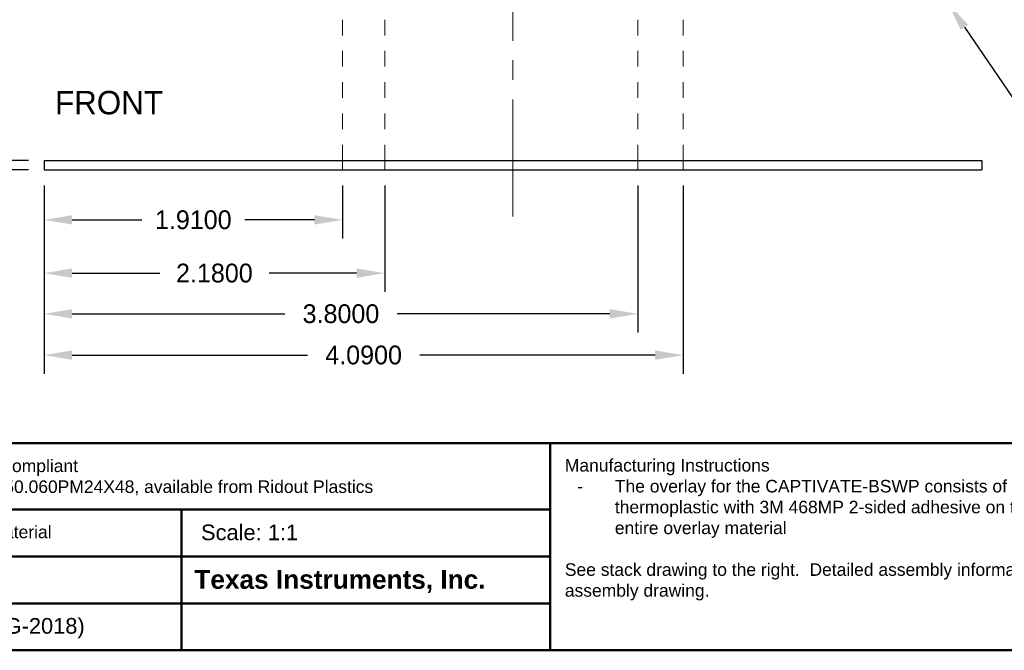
# Model space of a CAD drawing. Extents: x -5.4 to 11, y -5.7 to 4.3.
# Tile 2 of 70: x -0.9 to 5.4, y -5.7 to -1.7. Entities that reach past the tile are written whole.
import ezdxf
from ezdxf import colors
from ezdxf.entities.mleader import LeaderData, LeaderLine
from ezdxf.math import Vec2, Vec3

# ---------------------------------------------------------------- set-up
doc = ezdxf.new("R2010")
doc.units = 0
doc.header["$MEASUREMENT"] = 0
for name, pattern in [('ACAD_ISO07W100', [3, 0, -3]), ('CENTER2', [1.125, 0.75, -0.125, 0.125, -0.125]), ('HIDDEN2', [0.1875, 0.125, -0.0625])]:
    doc.linetypes.add(name, pattern=pattern)
doc.layers.get('Defpoints').update_dxf_attribs({"linetype": 'CONTINUOUS'})
for name, color, linetype, lineweight in [('border', 255, 'CONTINUOUS', 50), ('center', 1, 'CENTER2', 15), ('construction', 253, 'ACAD_ISO07W100', 15), ('dimension', 6, 'CONTINUOUS', 15), ('hidden', 5, 'HIDDEN2', 15), ('object', 2, 'CONTINUOUS', 30)]:
    doc.layers.add(name, color=color, linetype=linetype, lineweight=lineweight)
doc.styles.add('Annotative', font='txt')
doc.dimstyles.get("Standard").update_dxf_attribs({"dimtxt": 0.12, "dimasz": 0.18, "dimexe": 0.12, "dimexo": 0.1, "dimgap": 0.09, "dimtad": 0, "dimtih": 1, "dimtoh": 1, "dimdec": 4, "dimzin": 0, "dimdsep": 46, "dimtxsty": 'Standard', "dimcen": 0.09, "dimadec": 0, "dimazin": 0, "dimtfac": 1, "dimtdec": 4, "dimtofl": 0, "dimtmove": 0, "dimatfit": 3, "dimfxl": 1, "dimtolj": 1, "dimtzin": 0, "dimarcsym": 0})

# ---------------------------------------------------------------- blocks, each defined once
blk = doc.blocks.new('*D28')
at = {"layer": 'Defpoints', "color": 0, "linetype": 'Continuous', "transparency": 16777216}
for p in [(-0.7568, -2.573), (-1.4045, -2.633), (-0.7568, -2.633)]:
    blk.add_point(p, dxfattribs=at)
at = {"layer": 'dimension', "color": 0, "linetype": 'Continuous', "lineweight": -2, "transparency": 16777216}
for p, q in [((-1.4045, -2.393), (-1.4045, -2.213)), ((-0.8568, -2.573), (-1.5245, -2.573)), ((-0.8568, -2.633), (-1.5245, -2.633)), ((-1.4045, -2.813), (-1.4045, -2.993)), ((-1.4045, -2.993), (-1.5845, -2.993))]:
    blk.add_line(p, q, dxfattribs=at)
at = {"layer": 'dimension', "color": 0, "linetype": 'Continuous', "transparency": 16777216}
for points in [[(-1.4345, -2.393), (-1.3745, -2.393), (-1.4045, -2.573)], [(-1.4345, -2.813), (-1.3745, -2.813), (-1.4045, -2.633)]]:
    blk.add_solid(points, dxfattribs=at)
at = {"layer": 'dimension', "color": 0, "linetype": 'Continuous', "transparency": 16777216, "insert": (-2.2745, -2.993), "char_height": 0.12, "attachment_point": 5}
blk.add_mtext('\\A1;0.0600±0.0060', dxfattribs=at)
blk = doc.blocks.new('*D35')
at = {"layer": 'Defpoints', "color": 0, "linetype": 'Continuous', "transparency": 16777216}
for p in [(-0.7568, -2.633), (1.1532, -2.633), (1.1532, -2.953)]:
    blk.add_point(p, dxfattribs=at)
at = {"layer": 'dimension', "color": 0, "linetype": 'Continuous', "lineweight": -2, "transparency": 16777216}
for p, q in [((-0.7568, -2.733), (-0.7568, -3.073)), ((1.1532, -2.733), (1.1532, -3.073)), ((-0.5768, -2.953), (-0.1318, -2.953)), ((0.9732, -2.953), (0.5282, -2.953))]:
    blk.add_line(p, q, dxfattribs=at)
at = {"layer": 'dimension', "color": 0, "linetype": 'Continuous', "transparency": 16777216}
for points in [[(-0.5768, -2.923), (-0.5768, -2.983), (-0.7568, -2.953)], [(0.9732, -2.923), (0.9732, -2.983), (1.1532, -2.953)]]:
    blk.add_solid(points, dxfattribs=at)
at = {"layer": 'dimension', "color": 0, "linetype": 'Continuous', "transparency": 16777216, "insert": (0.1982, -2.953), "char_height": 0.12, "attachment_point": 5}
blk.add_mtext('\\A1;1.9100', dxfattribs=at)
blk = doc.blocks.new('*D36')
at = {"layer": 'Defpoints', "color": 0, "linetype": 'Continuous', "transparency": 16777216}
for p in [(-0.7568, -2.633), (1.4232, -2.633), (1.4232, -3.2939)]:
    blk.add_point(p, dxfattribs=at)
at = {"layer": 'dimension', "color": 0, "linetype": 'Continuous', "lineweight": -2, "transparency": 16777216}
for p, q in [((-0.7568, -2.733), (-0.7568, -3.4139)), ((1.4232, -2.733), (1.4232, -3.4139)), ((-0.5768, -3.2939), (-0.0168, -3.2939)), ((1.2432, -3.2939), (0.6832, -3.2939))]:
    blk.add_line(p, q, dxfattribs=at)
at = {"layer": 'dimension', "color": 0, "linetype": 'Continuous', "transparency": 16777216}
for points in [[(-0.5768, -3.2639), (-0.5768, -3.3239), (-0.7568, -3.2939)], [(1.2432, -3.2639), (1.2432, -3.3239), (1.4232, -3.2939)]]:
    blk.add_solid(points, dxfattribs=at)
at = {"layer": 'dimension', "color": 0, "linetype": 'Continuous', "transparency": 16777216, "insert": (0.3332, -3.2939), "char_height": 0.12, "attachment_point": 5}
blk.add_mtext('\\A1;2.1800', dxfattribs=at)
blk = doc.blocks.new('*D37')
at = {"layer": 'Defpoints', "color": 0, "linetype": 'Continuous', "transparency": 16777216}
for p in [(-0.7568, -2.633), (3.0432, -2.633), (3.0432, -3.5539)]:
    blk.add_point(p, dxfattribs=at)
at = {"layer": 'dimension', "color": 0, "linetype": 'Continuous', "lineweight": -2, "transparency": 16777216}
for p, q in [((-0.7568, -2.733), (-0.7568, -3.6739)), ((3.0432, -2.733), (3.0432, -3.6739)), ((-0.5768, -3.5539), (0.7832, -3.5539)), ((2.8632, -3.5539), (1.5032, -3.5539))]:
    blk.add_line(p, q, dxfattribs=at)
at = {"layer": 'dimension', "color": 0, "linetype": 'Continuous', "transparency": 16777216}
for points in [[(-0.5768, -3.5239), (-0.5768, -3.5839), (-0.7568, -3.5539)], [(2.8632, -3.5239), (2.8632, -3.5839), (3.0432, -3.5539)]]:
    blk.add_solid(points, dxfattribs=at)
at = {"layer": 'dimension', "color": 0, "linetype": 'Continuous', "transparency": 16777216, "insert": (1.1432, -3.5539), "char_height": 0.12, "attachment_point": 5}
blk.add_mtext('\\A1;3.8000', dxfattribs=at)
blk = doc.blocks.new('*D38')
at = {"layer": 'Defpoints', "color": 0, "linetype": 'Continuous', "transparency": 16777216}
for p in [(-0.7568, -2.633), (3.3332, -2.633), (3.3332, -3.8179)]:
    blk.add_point(p, dxfattribs=at)
at = {"layer": 'dimension', "color": 0, "linetype": 'Continuous', "lineweight": -2, "transparency": 16777216}
for p, q in [((-0.7568, -2.733), (-0.7568, -3.9379)), ((3.3332, -2.733), (3.3332, -3.9379)), ((-0.5768, -3.8179), (0.9282, -3.8179)), ((3.1532, -3.8179), (1.6482, -3.8179))]:
    blk.add_line(p, q, dxfattribs=at)
at = {"layer": 'dimension', "color": 0, "linetype": 'Continuous', "transparency": 16777216}
for points in [[(-0.5768, -3.7879), (-0.5768, -3.8479), (-0.7568, -3.8179)], [(3.1532, -3.7879), (3.1532, -3.8479), (3.3332, -3.8179)]]:
    blk.add_solid(points, dxfattribs=at)
at = {"layer": 'dimension', "color": 0, "linetype": 'Continuous', "transparency": 16777216, "insert": (1.2882, -3.8179), "char_height": 0.12, "attachment_point": 5}
blk.add_mtext('\\A1;4.0900', dxfattribs=at)

msp = doc.modelspace()

# ---------------------------------------------------------------- linework, layer by layer
at = {"layer": 'border'}
for p, q in [((-5.01761, -4.38056), (2.48239, -4.38056)), ((2.48239, -5.70556), (2.48239, -4.38056)), ((2.48239, -4.38056), (10.98239, -4.38056)), ((-5.01761, -4.80556), (2.48239, -4.80556)), ((-5.01761, -5.10556), (2.48239, -5.10556)), ((0.12238, -5.70556), (0.12238, -5.10556)), ((-2.21994, -5.40556), (0.12238, -5.40556)), ((0.12238, -5.40556), (2.48239, -5.40556)), ((-5.01761, -5.70556), (10.98239, -5.70556))]:
    msp.add_line(p, q, dxfattribs=at)
at = {"layer": 'border', "linetype": 'Continuous'}
msp.add_line((0.12238, -5.10556), (0.12238, -4.80556), dxfattribs=at)
at = {"layer": 'center'}
msp.add_line((2.24324, -2.93231), (2.24324, 2.08126), dxfattribs=at)
at = {"layer": 'construction', "ltscale": 0.0125}
for p, q in [((1.15324, -2.57305), (1.15324, 1.69695)), ((3.33324, -2.57305), (3.33324, 1.69695)), ((1.42324, -2.57305), (1.42324, 1.48695)), ((3.04324, -2.57305), (3.04324, 1.48695))]:
    msp.add_line(p, q, dxfattribs=at)
at = {"layer": 'hidden', "ltscale": 0.05}
for p, q in [((1.15324, -2.57305), (1.15324, -2.63305)), ((1.42324, -2.57305), (1.42324, -2.63305)), ((3.04324, -2.57305), (3.04324, -2.63305)), ((3.33324, -2.57305), (3.33324, -2.63305))]:
    msp.add_line(p, q, dxfattribs=at)
at = {"layer": 'object', "linetype": 'Continuous'}
for p, q in [((-0.75676, -2.57305), (5.24324, -2.57305)), ((-0.75676, -2.57305), (-0.75676, -2.63305)), ((5.24324, -2.57305), (5.24324, -2.63305)), ((-0.75676, -2.63305), (5.24324, -2.63305))]:
    msp.add_line(p, q, dxfattribs=at)

# ---------------------------------------------------------------- texts
at = {"layer": 'border', "attachment_point": 1}
for s, width, heights, insert, char_height in [('\\A1;{\\fArial|b0|i0|c0|p34;Base Material: Laser cut acrylic, gloss black, 1.5mm thick sheet stock, REACH compliant^JExample sheet stock: Plaskolite OPTIX gloss black acrylic sheet, PN ACRY20250.060PM24X48, available from Ridout Plastics}', 7.3508462, [0.24677], (-4.93001, -4.48586), 0.08), ('\\A1;{\\fArial|b0|i0|c0|p34;Manufacturing Instructions\\P\\pi-0.24,l0.32,t0.32;-^IThe overlay for the CAPTIVATE-BSWP consists of a 1.5mm thick, black acrylic thermoplastic with 3M 468MP 2-sided adhesive on the bottom side, applied over the entire overlay material\\P\\pi0,l0,tz;\\PSee stack drawing to the right.  Detailed assembly information may be found in the PCB assembly drawing.}', 4.5306488, [1.33051], (2.57561, -4.48264), 0.08), ('{\\fArial|b0|i0|c0|p34;Adhesive Backing: 3M 468MP 2-sided adhesive, cut to same pattern as base material}', 7.2651446, [0], (-4.94472, -4.90875), 0.08), ('{\\fArial|b0|i0|c0|p34;Scale: 1:1}', 2.8492184, [0], (0.24774, -4.90135), 0.1), ('{\\fArial|b1|i0|c0|p34;Texas Instruments, Inc.}', 1.9637866, [0], (0.20514, -5.19236), 0.12), ('{\\fArial|b0|i0|c0|p34;Revision: A (3-AUG-2018)}', 1.9244548, [0], (-2.11897, -5.49925), 0.1)]:
    msp.add_mtext_dynamic_manual_height_columns(s, width=width, gutter_width=1, heights=heights, dxfattribs=dict(at, insert=insert, char_height=char_height))
at = {"layer": 'dimension', "insert": (-0.68671, -2.12836), "char_height": 0.15, "attachment_point": 1}
msp.add_mtext_dynamic_manual_height_columns('FRONT', width=1.9728488, gutter_width=1, heights=[0.27357], dxfattribs=at)

# ---------------------------------------------------------------- dimensions: what is measured, and where the dimension line sits
at = {"layer": 'dimension', "linetype": 'Continuous'}
dim = msp.add_linear_dim(base=(-1.40447, -2.63305), p1=(-0.75676, -2.57305), p2=(-0.75676, -2.63305), angle=90, dimstyle='Standard', override={"dimtol": 1, "dimtp": 0.006, "dimtm": 0.006}, dxfattribs=at)
dim.commit()
dim.dimension.update_dxf_attribs({"geometry": '*D28', "text_midpoint": (-2.27447, -2.99305)})
for base, p2, picture, middle in [((1.15324, -2.95296), (1.15324, -2.63305), '*D35', (0.19824, -2.95296)), ((1.42324, -3.29392), (1.42324, -2.63305), '*D36', (0.33324, -3.29392)), ((3.04324, -3.55386), (3.04324, -2.63305), '*D37', (1.14324, -3.55386)), ((3.33324, -3.8179), (3.33324, -2.63305), '*D38', (1.28824, -3.8179))]:
    dim = msp.add_linear_dim(base=base, p1=(-0.75676, -2.63305), p2=p2, dimstyle='Standard', dxfattribs=at)
    dim.commit()
    dim.dimension.update_dxf_attribs({"geometry": picture, "text_midpoint": middle})

# ---------------------------------------------------------------- leaders
ml = msp.add_multileader_mtext('Standard', dxfattribs=at)
ml.set_content("Overlay Graphics\\PLaser Etch Interior Artwork\\PContained on '{\\Letch}' layer", color=256, style='Annotative')
ml.set_leader_properties()
ml.build(insert=Vec2(0, 0))
ml.multileader.update_dxf_attribs({"text_right_attachment_type": 6, "dogleg_length": 0.36, "arrow_head_size": 0.18})
ctx = ml.context
ctx.base_point, ctx.char_height, ctx.arrow_head_size, ctx.landing_gap_size, ctx.plane_origin = Vec3(6.32536, -2.20632), 0.12, 0.18, 0.09, Vec3(5.24324, -0.87305)
ctx.right_attachment = 6
notes = []
notes.append((ctx, [(0, (1, 1, 0), (5.96536, -2.20632), (1, 0), 0.36, [(0, [(5.11333, -1.09805)], 0, [])])]))
ctx.mtext.insert, ctx.mtext.width, ctx.mtext.flow_direction = Vec3(6.41536, -2.12632), 4.27994, 5
ml = msp.add_multileader_mtext('Standard', dxfattribs=at)
ml.set_content("Overlay Perimeter\\PLaser Cut This Line\\PContained on '{\\Lobject}' layer", color=256, style='Annotative')
ml.set_leader_properties()
ml.build(insert=Vec2(0, 0))
ml.multileader.update_dxf_attribs({"text_right_attachment_type": 6, "dogleg_length": 0.36, "arrow_head_size": 0.18})
ctx = ml.context
ctx.base_point, ctx.char_height, ctx.arrow_head_size, ctx.landing_gap_size, ctx.plane_origin = Vec3(6.32536, -2.94253), 0.12, 0.18, 0.09, Vec3(5.24324, -1.57305)
ctx.right_attachment = 6
notes.append((ctx, [(0, (1, 1, 0), (5.96536, -2.94253), (1, 0), 0.36, [(0, [(5.03103, -1.57305)], 0, [])])]))
ctx.mtext.insert, ctx.mtext.width, ctx.mtext.flow_direction = Vec3(6.41536, -2.86253), 4.279378, 5
for ctx, leaders in notes:
    for number, flags, end, landing, length, lines in leaders:
        leader = LeaderData()
        leader.index, (leader.has_last_leader_line, leader.has_dogleg_vector, leader.attachment_direction) = number, flags
        leader.last_leader_point, leader.dogleg_vector, leader.dogleg_length = Vec3(end), Vec3(landing), length
        for number, points, colour, breaks in lines:
            line = LeaderLine()
            line.index, line.vertices, line.color, line.breaks = number, Vec3.list(points), colors.encode_raw_color(colour), breaks
            leader.lines.append(line)
        ctx.leaders.append(leader)

doc.saveas('drawing.dxf')
